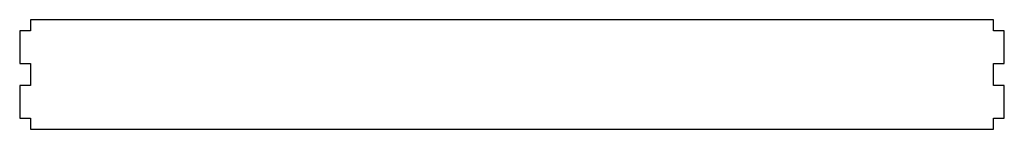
# Model space of a CAD drawing. Header units: millimetres. Extents: x -225 to 225, y -25 to 25.
import ezdxf

# ---------------------------------------------------------------- set-up
doc = ezdxf.new("R2010")
doc.units = ezdxf.units.MM

msp = doc.modelspace()

# ---------------------------------------------------------------- linework, layer by layer
at = {"color": 7, "linetype": 'Continuous', "lineweight": 25}
for p, q in [((-220, 25), (-220, 20)), ((220, 25), (-220, 25)), ((220, 20), (220, 25)), ((-225, 20), (-225, 5)), ((-220, 20), (-225, 20)), ((225, 20), (220, 20)), ((225, 5), (225, 20)), ((-225, 5), (-220, 5)), ((-220, 5), (-220, -5)), ((220, 5), (225, 5)), ((220, -5), (220, 5)), ((-225, -5), (-225, -20)), ((-220, -5), (-225, -5)), ((225, -5), (220, -5)), ((225, -20), (225, -5)), ((-225, -20), (-220, -20)), ((-220, -20), (-220, -25)), ((220, -20), (225, -20)), ((220, -25), (220, -20)), ((-220, -25), (220, -25))]:
    msp.add_line(p, q, dxfattribs=at)

doc.saveas('drawing.dxf')
